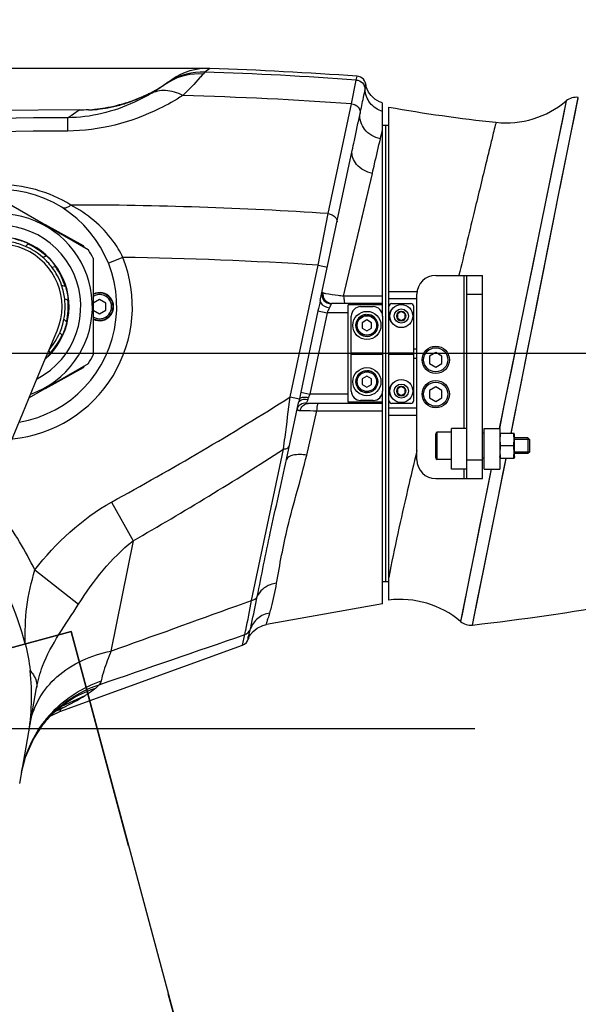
# Model space of a CAD drawing. Header units: millimetres. Extents: x 0 to 12486, y 0 to 8400.
# Tile 104 of 111: x 6685 to 6863, y 6340 to 6655. Entities that reach past the tile are written whole.
import ezdxf

# ---------------------------------------------------------------- set-up
doc = ezdxf.new("R2010")
doc.units = ezdxf.units.MM
doc.header["$LTSCALE"] = 653.4
doc.linetypes.add('CENTER', pattern=[0.6, 0.375, -0.075, 0.075, -0.075])
doc.layers.get('0').update_dxf_attribs({"linetype": 'CONTINUOUS'})
for name, color, linetype in [('03__ASM_ALL_CURVES', 7, 'CONTINUOUS'), ('1_DXF_AXIS', 7, 'CONTINUOUS'), ('304102000126DXF_CONTINUOUS_LINE', 7, 'CONTINUOUS'), ('304102000239DXF_CONTINUOUS_LINE', 7, 'CONTINUOUS'), ('304104000570DXF_CONTINUOUS_LINE', 7, 'CONTINUOUS'), ('304104000572DXF_CONTINUOUS_LINE', 7, 'CONTINUOUS'), ('304104000583DXF_CONTINUOUS_LINE', 7, 'CONTINUOUS'), ('304104000634DXF_CONTINUOUS_LINE', 7, 'CONTINUOUS'), ('304104000696DXF_CONTINUOUS_LINE', 7, 'CONTINUOUS'), ('304105000067DXF_CONTINUOUS_LINE', 7, 'CONTINUOUS'), ('304105000409DXF_CONTINUOUS_LINE', 7, 'CONTINUOUS'), ('304109000080DXF_CONTINUOUS_LINE', 7, 'CONTINUOUS'), ('304109000082DXF_CONTINUOUS_LINE', 7, 'CONTINUOUS'), ('304109000083DXF_CONTINUOUS_LINE', 7, 'CONTINUOUS'), ('501023000020DXF_CONTINUOUS_LINE', 7, 'CONTINUOUS'), ('501023000062DXF_CONTINUOUS_LINE', 7, 'CONTINUOUS'), ('501023000068DXF_CONTINUOUS_LINE', 7, 'CONTINUOUS'), ('501024000006DXF_CONTINUOUS_LINE', 7, 'CONTINUOUS'), ('503021000005DXF_CONTINUOUS_LINE', 7, 'CONTINUOUS'), ('504001000007DXF_CONTINUOUS_LINE', 7, 'CONTINUOUS'), ('604006000001DXF_CONTINUOUS_LINE', 7, 'CONTINUOUS'), ('604006000002DXF_CONTINUOUS_LINE', 7, 'CONTINUOUS'), ('DEFAULT_1', 7, 'CENTER'), ('DRW0004_DXF_DIMENSION', 7, 'CONTINUOUS'), ('R25-1800XIANDXF_CONTINUOUS_LINE', 7, 'CONTINUOUS')]:
    doc.layers.add(name, color=color, linetype=linetype)
doc.styles.get("Standard").update_dxf_attribs({"font": 'txt', "width": 0.7})
doc.dimstyles.new('DIMSTYLE_13', dxfattribs={"dimtxt": 100, "dimasz": 60, "dimexe": 1.5, "dimexo": 0, "dimgap": 1.25, "dimtad": 0, "dimtih": 1, "dimtoh": 1, "dimdsep": 46, "dimtxsty": 'Standard', "dimblk": '_FILLED', "dimblk1": '_FILLED', "dimblk2": '_FILLED', "dimcen": 0.09, "dimclrt": 5, "dimazin": 2, "dimtp": 2, "dimtm": 2, "dimtfac": 1, "dimtofl": 0, "dimtmove": 0, "dimatfit": 3, "dimldrblk": '_FILLED', "dimfxl": 0, "dimtolj": 1, "dimarcsym": 0})
doc.dimstyles.new('DIMSTYLE_2', dxfattribs={"dimtxt": 100, "dimasz": 60, "dimexe": 1.5, "dimexo": 0, "dimgap": 1.25, "dimtad": 1, "dimdsep": 46, "dimtxsty": 'Standard', "dimblk": '_FILLED', "dimblk1": '_FILLED', "dimblk2": '_FILLED', "dimcen": 0.09, "dimclrt": 5, "dimazin": 2, "dimtp": 0.5, "dimtm": 0.5, "dimtfac": 1, "dimtofl": 0, "dimtmove": 0, "dimatfit": 3, "dimldrblk": '_FILLED', "dimfxl": 0, "dimtolj": 1, "dimarcsym": 0})
doc.dimstyles.new('DIMSTYLE_6', dxfattribs={"dimtxt": 100, "dimasz": 60, "dimexe": 1.5, "dimexo": 0, "dimgap": 1.25, "dimtad": 1, "dimdsep": 46, "dimtxsty": 'Standard', "dimblk": '_FILLED', "dimblk1": '_FILLED', "dimblk2": '_FILLED', "dimcen": 0.09, "dimclrt": 5, "dimazin": 2, "dimtp": 0.3, "dimtm": 0.3, "dimtfac": 1, "dimtofl": 0, "dimtmove": 0, "dimatfit": 3, "dimldrblk": '_FILLED', "dimfxl": 0, "dimtolj": 1, "dimarcsym": 0})
doc.dimstyles.new('DIMSTYLE_8', dxfattribs={"dimtxt": 100, "dimasz": 60, "dimexe": 1.5, "dimexo": 0, "dimgap": 1.25, "dimtad": 1, "dimdec": 1, "dimdsep": 46, "dimtxsty": 'Standard', "dimblk": '_FILLED', "dimblk1": '_FILLED', "dimblk2": '_FILLED', "dimcen": 0.09, "dimclrt": 5, "dimazin": 2, "dimtp": 0.3, "dimtm": 0.3, "dimtfac": 1, "dimtdec": 1, "dimtofl": 0, "dimtmove": 0, "dimatfit": 3, "dimldrblk": '_FILLED', "dimfxl": 0, "dimtolj": 1, "dimarcsym": 0})
doc.dimstyles.new('DIMSTYLE_9', dxfattribs={"dimtxt": 100, "dimasz": 60, "dimexe": 1.5, "dimexo": 0, "dimgap": 1.25, "dimtad": 0, "dimtih": 1, "dimtoh": 1, "dimdsep": 46, "dimtxsty": 'Standard', "dimblk": '_FILLED', "dimblk1": '_FILLED', "dimblk2": '_FILLED', "dimcen": 0.09, "dimclrt": 5, "dimazin": 2, "dimtp": 1.2, "dimtm": 1.2, "dimtfac": 1, "dimtofl": 0, "dimtmove": 0, "dimatfit": 3, "dimldrblk": '_FILLED', "dimfxl": 0, "dimtolj": 1, "dimarcsym": 0})

# ---------------------------------------------------------------- blocks, each defined once
blk = doc.blocks.new('_FILLED')
at = {"color": 0, "linetype": 'ByBlock'}
blk.add_solid([(0, 0), (-1, 0.1167), (-1, -0.1167)], dxfattribs=at)
blk = doc.blocks.new('*D12')
at = {"layer": 'DRW0004_DXF_DIMENSION', "color": 2, "linetype": 'Continuous'}
for p, q in [((6436.31, 5944.41), (6436.31, 6725.31)), ((6585.31, 6675.96), (6585.31, 6725.31)), ((6436.31, 6695.31), (6131.27, 6695.31)), ((6131.27, 6695.31), (6510.81, 6695.31)), ((6685.31, 6695.31), (6510.81, 6695.31)), ((6585.31, 6695.31), (6685.31, 6695.31))]:
    blk.add_line(p, q, dxfattribs=at)
at = {"layer": 'DRW0004_DXF_DIMENSION', "color": 2, "linetype": 'Continuous', "xscale": 60, "yscale": 60, "zscale": 60}
blk.add_blockref('_FILLED', (6436.31, 6695.31), dxfattribs=at)
at = {"layer": 'DRW0004_DXF_DIMENSION', "color": 2, "linetype": 'Continuous', "xscale": 60, "yscale": 60, "zscale": 60, "rotation": 180}
blk.add_blockref('_FILLED', (6585.31, 6695.31), dxfattribs=at)
at = {"layer": 'DRW0004_DXF_DIMENSION', "color": 5, "linetype": 'Continuous', "insert": (6341.27, 6820.31), "char_height": 100, "width": 210, "attachment_point": 3, "line_spacing_factor": 0.9}
blk.add_mtext('149', dxfattribs=at)
blk = doc.blocks.new('*D13')
at = {"layer": 'DRW0004_DXF_DIMENSION', "color": 2, "linetype": 'Continuous'}
for p, q in [((6010.02, 6639.77), (6010.02, 6978.86)), ((6010.02, 6978.86), (6010.02, 6594.16)), ((6744.91, 6639.77), (5980.02, 6639.77)), ((6010.02, 6448.55), (6010.02, 6594.16)), ((7316.7, 6548.55), (5980.02, 6548.55)), ((6010.02, 6548.55), (6010.02, 6448.55))]:
    blk.add_line(p, q, dxfattribs=at)
at = {"layer": 'DRW0004_DXF_DIMENSION', "color": 2, "linetype": 'Continuous', "xscale": 60, "yscale": 60, "zscale": 60}
for p, rotation in [((6010.02, 6639.77), 270), ((6010.02, 6548.55), 90)]:
    blk.add_blockref('_FILLED', p, dxfattribs=dict(at, rotation=rotation))
at = {"layer": 'DRW0004_DXF_DIMENSION', "color": 5, "linetype": 'Continuous', "insert": (5885.02, 6698.86), "char_height": 100, "width": 280, "attachment_point": 1, "rotation": 90, "line_spacing_factor": 0.9}
blk.add_mtext('91.2', dxfattribs=at)
blk = doc.blocks.new('*D14')
at = {"layer": 'DRW0004_DXF_DIMENSION', "color": 2, "linetype": 'Continuous'}
for p, q in [((5755.84, 6548.55), (5755.84, 6648.55)), ((5755.84, 6648.55), (5755.84, 6488.55)), ((7316.7, 6548.55), (5725.84, 6548.55)), ((5755.84, 6118.27), (5755.84, 6488.55)), ((6162.72, 6428.55), (5725.84, 6428.55)), ((5755.84, 6428.55), (5755.84, 6118.27))]:
    blk.add_line(p, q, dxfattribs=at)
at = {"layer": 'DRW0004_DXF_DIMENSION', "color": 2, "linetype": 'Continuous', "xscale": 60, "yscale": 60, "zscale": 60}
for p, rotation in [((5755.84, 6548.55), 270), ((5755.84, 6428.55), 90)]:
    blk.add_blockref('_FILLED', p, dxfattribs=dict(at, rotation=rotation))
at = {"layer": 'DRW0004_DXF_DIMENSION', "color": 5, "linetype": 'Continuous', "insert": (5630.84, 6328.27), "char_height": 100, "width": 210, "attachment_point": 3, "rotation": 90, "line_spacing_factor": 0.9}
blk.add_mtext('120', dxfattribs=at)
blk = doc.blocks.new('*D27')
at = {"layer": 'DRW0004_DXF_DIMENSION', "color": 2, "linetype": 'Continuous'}
blk.add_line((6585.31, 7291.93), (8725.51, 7291.93), dxfattribs=at)
at = {"layer": 'DRW0004_DXF_DIMENSION', "color": 5, "linetype": 'Continuous', "insert": (8775.51, 7416.93), "char_height": 100, "width": 490, "attachment_point": 1, "line_spacing_factor": 0.9}
blk.add_mtext('2240.38', dxfattribs=at)
blk = doc.blocks.new('*D30')
at = {"layer": 'DRW0004_DXF_DIMENSION', "color": 2, "linetype": 'Continuous'}
blk.add_line((8288.69, 5588.55), (8288.69, 7558.67), dxfattribs=at)
at = {"layer": 'DRW0004_DXF_DIMENSION', "color": 5, "linetype": 'Continuous', "insert": (8163.69, 7608.67), "char_height": 100, "width": 490, "attachment_point": 1, "rotation": 90, "line_spacing_factor": 0.9}
blk.add_mtext('1852.38', dxfattribs=at)

msp = doc.modelspace()

# ---------------------------------------------------------------- linework, layer by layer
at = {"color": 7, "linetype": 'Continuous'}
msp.add_line((6701.221, 6459.607), (6585.31, 6428.549), dxfattribs=at)
at = {"color": 2, "linetype": 'Continuous'}
msp.add_arc((6585.31, 5588.549), 1703.38, 290, 180, dxfattribs=at)
at = {"layer": '03__ASM_ALL_CURVES', "color": 4, "linetype": 'Continuous'}
for p, q in [((7440.31, 6548.549), (6585.31, 6548.549)), ((6585.31, 6428.549), (6701.221, 6459.607)), ((6701.221, 6459.607), (6922.512, 5633.741))]:
    msp.add_line(p, q, dxfattribs=at)
msp.add_arc((6585.31, 5588.549), 1703.38, 290, 180, dxfattribs=at)
at = {"layer": '1_DXF_AXIS', "color": 7, "linetype": 'CENTER'}
msp.add_line((6585.31, 6428.549), (7048.818, 6428.549), dxfattribs=at)
at = {"layer": '304102000126DXF_CONTINUOUS_LINE', "color": 9, "linetype": 'Continuous'}
for p, q in [((6745.608, 6639.761), (6743.98, 6638.608)), ((6743.98, 6638.608), (6743.402, 6637.943)), ((6792.422, 6636.052), (6792.676, 6637.246)), ((6790.863, 6628.419), (6792.422, 6636.052)), ((6783.464, 6593.296), (6790.863, 6628.419)), ((6700.141, 6623.99), (6703.823, 6626.543)), ((6700.145, 6619.729), (6700.143, 6623.99)), ((6788.372, 6566.89), (6797.55, 6606.196)), ((6780.252, 6576.816), (6783.464, 6593.296)), ((6788.372, 6566.89), (6792.81, 6585.915)), ((6717.788, 6579.29), (6713.143, 6577.438)), ((6771.297, 6534.689), (6780.252, 6576.816)), ((6780.252, 6576.816), (6783.186, 6576.193)), ((6784.377, 6564.456), (6784.159, 6563.945)), ((6780.161, 6562.164), (6774.635, 6536.164)), ((6783.055, 6561.549), (6777.528, 6535.549)), ((6780.161, 6562.164), (6783.055, 6561.549)), ((6789.81, 6561.549), (6783.055, 6561.549)), ((6774.635, 6536.164), (6777.528, 6535.549)), ((6771.297, 6534.689), (6774.216, 6534.068)), ((6789.81, 6535.549), (6777.528, 6535.549)), ((6776.548, 6516.056), (6779.832, 6530.196)), ((6758.946, 6469.572), (6769.124, 6517.982)), ((6714.177, 6501.03), (6721.017, 6488.614)), ((6721.014, 6488.612), (6713.956, 6453.353)), ((6689.597, 6479.345), (6703.609, 6468.361)), ((6754.218, 6467.859), (6758.946, 6469.572)), ((6754.218, 6467.861), (6758.946, 6469.572)), ((6758.053, 6458.389), (6758.57, 6460.479)), ((6756.042, 6455.271), (6756.752, 6458.636)), ((6698.213, 6435.726), (6705.707, 6439.152)), ((6698.451, 6435.161), (6698.543, 6435.192)), ((6698.454, 6435.154), (6698.543, 6435.192)), ((6697.793, 6434.719), (6697.594, 6433.998))]:
    msp.add_line(p, q, dxfattribs=at)
at = {"layer": '304102000126DXF_CONTINUOUS_LINE', "color": 7, "linetype": 'Continuous'}
for p, q in [((6733.436, 6636.157), (6730.897, 6634.38)), ((6795.461, 6634.334), (6795.457, 6634.36)), ((6800.81, 6560.549), (6800.81, 6628.695)), ((6703.823, 6626.543), (6677.284, 6626.326)), ((6780.911, 6565.489), (6791.114, 6613.489)), ((6800.81, 6564.549), (6784.616, 6564.549)), ((6789.81, 6532.951), (6789.81, 6564.147)), ((6800.81, 6564.147), (6789.81, 6564.147)), ((6800.81, 6468.462), (6800.81, 6536.549)), ((6770.112, 6514.685), (6773.967, 6532.82)), ((6800.81, 6532.951), (6789.81, 6532.951)), ((6800.81, 6532.549), (6776.984, 6532.549)), ((6800.81, 6468.461), (6763.718, 6461.92)), ((6758.632, 6458.703), (6759.382, 6459.615)), ((6697.594, 6433.998), (6756.042, 6455.271)), ((6684.776, 6411.01), (6690.176, 6441.636)), ((6694.545, 6432.572), (6697.594, 6433.998)), ((6695.651, 6433.677), (6695.658, 6433.684)), ((6692.343, 6430.064), (6692.35, 6430.073))]:
    msp.add_line(p, q, dxfattribs=at)
for points in [[(6795.847, 6633.121), (6795.627, 6633.702), (6795.527, 6634.04), (6795.482, 6634.23), (6795.461, 6634.334)], [(6800.81, 6628.698), (6799.849, 6629.061), (6798.324, 6629.97), (6797.153, 6631.059), (6796.325, 6632.192), (6795.847, 6633.121)], [(6759.382, 6459.615), (6760.688, 6460.706), (6762.492, 6461.602), (6763.718, 6461.92)], [(6757.932, 6457.393), (6757.933, 6457.394), (6757.946, 6457.436), (6757.991, 6457.553), (6758.083, 6457.763), (6758.263, 6458.114), (6758.632, 6458.703)], [(6695.651, 6433.677), (6696.343, 6434.295), (6697.428, 6435.172), (6698.066, 6435.629), (6698.212, 6435.725)], [(6692.35, 6430.073), (6693.111, 6431.009), (6694.861, 6432.917), (6695.658, 6433.684)], [(6685.393, 6414.508), (6686.655, 6419.48), (6689.151, 6425.207), (6692.343, 6430.064)]]:
    msp.add_lwpolyline(points, dxfattribs=at)
at = {"layer": '304102000126DXF_CONTINUOUS_LINE', "color": 9, "linetype": 'Continuous'}
msp.add_lwpolyline([(6792.81, 6585.915), (6796.483, 6601.635), (6797.55, 6606.196)], dxfattribs=at)
at = {"layer": '304102000126DXF_CONTINUOUS_LINE', "color": 7, "linetype": 'Continuous'}
for centre, radius, start, end in [((6744.908, 6619.774), 20, 87.99382, 125), ((6700.718, 5358.246), 1282.301, 85.887614, 87.993808), ((6792.46, 6634.253), 3, 358.59623, 85.88761), ((6703.941, 6676.543), 50, 296.75226, 305), ((6703.941, 6676.543), 50, 269.86402, 273.26513), ((6584.74, 6428.297), 105.435, 15.02887, 32.51494), ((6755.016, 6458.09), 3, 290.00001, 346.57739), ((6615.289, 6438.903), 73.275, 350.03138, 6.43308)]:
    msp.add_arc(centre, radius, start, end, dxfattribs=at)
at = {"layer": '304102000126DXF_CONTINUOUS_LINE', "color": 9, "linetype": 'Continuous'}
for centre, radius, start, end in [((6700.718, 5358.246), 1281.093, 85.895088, 88.064787), ((6741.818, 6619.579), 18.387, 119.90201, 124.99311), ((6743.16, 6618.858), 19.748, 122.23187, 124.99779), ((6700.718, 5358.246), 1273.369, 85.94049, 88.370263), ((6700.908, 5356.195), 1267.796, 90.034658, 97.964948), ((6700.718, 5358.246), 1261.477, 90.025993, 98.085538), ((6375.367, 6718.42), 436.641, 346.60476, 346.99609), ((6700.718, 5358.246), 1237.819, 86.166992, 89.980509), ((6678.31, 6563.549), 42.5, 275.62652, 21.73669), ((6700.718, 5358.246), 1221.163, 86.2657, 89.199044), ((6585.114, 6428.416), 116.237, 25.98676, 36.10774), ((1835.293, 20056.807), 14451.828, 289.7295658, 289.899236), ((6646.071, 6538.567), 115.931, 296.91192, 300.95821), ((6721.863, 6406.964), 37.485, 129.46498, 134.45874), ((6720.104, 6407.225), 36.023, 127.53259, 132.73507), ((6708.713, 6404.415), 32.414, 108.45661, 112.64846), ((6705.223, 6422.023), 14.766, 116.89749, 117.07746), ((6722.857, 6407.474), 38.202, 136.09062, 143.47674), ((6721.792, 6407.037), 37.383, 134.45993, 141.9597), ((6711.393, 6397.18), 39.927, 109.91513, 113.3192)]:
    msp.add_arc(centre, radius, start, end, dxfattribs=at)
for points in [[(6743.98, 6638.608), (6740.065, 6638.757), (6735.942, 6637.652), (6732.628, 6635.562)], [(6743.402, 6637.943), (6739.738, 6638.213), (6735.836, 6637.35), (6732.652, 6635.519)], [(6781.442, 6567.987), (6781.353, 6567.57), (6781.363, 6567.122), (6781.467, 6566.709)], [(6781.756, 6567.958), (6781.701, 6567.538), (6781.733, 6567.098), (6781.85, 6566.691)], [(6782.683, 6567.695), (6782.369, 6567.765), (6782.054, 6567.838), (6781.756, 6567.958)], [(6780.911, 6565.489), (6780.675, 6564.378), (6780.398, 6563.275), (6780.161, 6562.164)], [(6781.467, 6566.709), (6781.572, 6566.29), (6781.779, 6565.888), (6782.055, 6565.557)], [(6781.85, 6566.691), (6782.171, 6565.57), (6783.45, 6564.549), (6784.616, 6564.549)], [(6782.055, 6565.557), (6782.602, 6564.898), (6783.52, 6564.467), (6784.377, 6564.456)], [(6800.81, 6566.873), (6796.664, 6566.879), (6792.518, 6566.885), (6788.372, 6566.89)], [(6783.846, 6563.207), (6783.606, 6562.644), (6783.294, 6562.112), (6783.055, 6561.549)], [(6784.159, 6563.944), (6784.054, 6563.699), (6783.95, 6563.453), (6783.846, 6563.207)], [(6774.635, 6536.164), (6774.49, 6535.48), (6774.352, 6534.795), (6774.228, 6534.108)], [(6714.177, 6501.03), (6733.533, 6511.694), (6752.664, 6522.805), (6771.297, 6534.689)], [(6774.216, 6534.068), (6774.137, 6533.66), (6774.066, 6533.249), (6773.963, 6532.845)], [(6774.556, 6532.284), (6775.094, 6532.667), (6775.8, 6532.859), (6776.46, 6532.833)], [(6777.528, 6535.549), (6777.39, 6535.224), (6777.261, 6534.894), (6777.163, 6534.556)], [(6773.525, 6530.742), (6773.59, 6531.046), (6773.716, 6531.342), (6773.889, 6531.6)], [(6773.889, 6531.6), (6774.066, 6531.865), (6774.297, 6532.099), (6774.556, 6532.284)], [(6774.474, 6530.353), (6774.573, 6530.76), (6774.751, 6531.156), (6774.999, 6531.492)], [(6774.999, 6531.492), (6775.444, 6532.096), (6776.234, 6532.549), (6776.984, 6532.549)], [(6779.832, 6530.196), (6786.825, 6530.205), (6793.818, 6530.215), (6800.81, 6530.225)], [(6721.014, 6488.612), (6737.302, 6497.978), (6753.395, 6507.705), (6769.124, 6517.982)], [(6689.599, 6479.346), (6696.338, 6487.946), (6704.605, 6495.762), (6714.177, 6501.03)], [(6703.609, 6468.361), (6708.346, 6475.896), (6714.003, 6483.128), (6721.014, 6488.611)], [(6758.946, 6469.57), (6759.666, 6469.7), (6760.459, 6470.145), (6760.753, 6470.815)], [(6756.752, 6458.636), (6757.565, 6458.926), (6758.294, 6459.661), (6758.57, 6460.479)], [(6710.174, 6442.6), (6725.703, 6447.938), (6741.229, 6453.282), (6756.752, 6458.636)], [(6695.334, 6433.968), (6699.582, 6438.382), (6705.048, 6441.831), (6710.836, 6443.835)], [(6698.037, 6435.903), (6701.605, 6438.84), (6705.79, 6441.141), (6710.174, 6442.6)], [(6698.158, 6435.791), (6701.432, 6438.306), (6705.196, 6440.276), (6709.123, 6441.548)], [(6710.174, 6442.6), (6709.856, 6442.22), (6709.497, 6441.873), (6709.123, 6441.548)], [(6710.836, 6443.835), (6710.757, 6443.375), (6710.501, 6442.934), (6710.174, 6442.6)], [(6685.392, 6414.506), (6686.382, 6420.119), (6688.765, 6425.629), (6692.157, 6430.21)]]:
    msp.add_open_spline(points, degree=3, dxfattribs=at)
for points, knots in [([(6743.402, 6637.943), (6743.081, 6637.573), (6741.011, 6635.213), (6738.845, 6632.935), (6736.933, 6631.1)], [0, 0, 0, 0, 0.1559212, 1, 1, 1, 1]), ([(6730.896, 6634.379), (6730.646, 6634.206), (6729.23, 6633.236), (6727.778, 6632.319), (6726.559, 6631.609)], [0, 0, 0, 0, 0.1775809, 1, 1, 1, 1]), ([(6792.422, 6636.052), (6793.141, 6636), (6794.589, 6635.336), (6795.188, 6633.859), (6795.207, 6633.139)], [0, 0, 0, 0, 0.5002544, 1, 1, 1, 1]), ([(6795.207, 6633.139), (6795.236, 6633.455), (6795.357, 6633.904), (6795.177, 6634.502), (6795.515, 6634.729), (6795.46, 6634.38), (6795.46, 6634.246)], [0, 0, 0, 0, 0.4872158, 0.7457285, 0.7949771, 1, 1, 1, 1]), ([(6726.559, 6631.609), (6724.895, 6630.64), (6716.74, 6626.374), (6707.429, 6624.016), (6700.141, 6623.99)], [0, 0, 0, 0, 0.2089877, 1, 1, 1, 1]), ([(6736.933, 6631.1), (6734.521, 6629.566), (6723.295, 6623.202), (6710.205, 6619.735), (6700.145, 6619.729)], [0, 0, 0, 0, 0.2212536, 1, 1, 1, 1]), ([(6736.933, 6631.1), (6735.215, 6631.961), (6731.72, 6633.116), (6727.998, 6632.409), (6726.559, 6631.609)], [0, 0, 0, 0, 0.5384227, 1, 1, 1, 1]), ([(6793.639, 6625.382), (6794.002, 6627.085), (6794.512, 6629.668), (6795.126, 6632.246), (6795.207, 6633.139)], [0, 0, 0, 0, 0.6599354, 1, 1, 1, 1]), ([(6800.81, 6625.967), (6799.271, 6626.436), (6796.421, 6628.328), (6795.251, 6631.562), (6795.207, 6633.139)], [0, 0, 0, 0, 0.5049082, 1, 1, 1, 1]), ([(6790.863, 6628.421), (6791.647, 6628.333), (6793.146, 6627.682), (6793.748, 6626.072), (6793.639, 6625.382)], [0, 0, 0, 0, 0.5303989, 1, 1, 1, 1]), ([(6791.114, 6613.489), (6791.339, 6614.551), (6792.179, 6618.515), (6793.019, 6622.48), (6793.639, 6625.382)], [0, 0, 0, 0, 0.2676606, 1, 1, 1, 1]), ([(6800.129, 6617.265), (6798.212, 6617.664), (6794.636, 6619.604), (6793.361, 6623.636), (6793.639, 6625.382)], [0, 0, 0, 0, 0.5255414, 1, 1, 1, 1]), ([(6797.55, 6606.196), (6797.79, 6607.22), (6798.642, 6610.912), (6799.496, 6614.603), (6800.129, 6617.265)], [0, 0, 0, 0, 0.2777555, 1, 1, 1, 1]), ([(6797.55, 6606.196), (6795.665, 6606.63), (6792.298, 6608.2), (6790.792, 6611.974), (6791.114, 6613.489)], [0, 0, 0, 0, 0.5553088, 1, 1, 1, 1]), ([(6701.139, 6596.065), (6694.227, 6600.371), (6677.539, 6605.025), (6661.035, 6599.754), (6654.289, 6595.194)], [0, 0, 0, 0, 0.5000033, 1, 1, 1, 1]), ([(6701.14, 6596.065), (6700.894, 6595.851), (6700.173, 6595.278), (6698.996, 6594.834), (6698.455, 6595.179)], [0, 0, 0, 0, 0.3364709, 1, 1, 1, 1]), ([(6717.789, 6579.288), (6716.891, 6581.156), (6712.764, 6588.003), (6706.336, 6593.3), (6701.139, 6596.065)], [0, 0, 0, 0, 0.2603421, 1, 1, 1, 1]), ([(6783.464, 6593.296), (6783.872, 6593.236), (6785.127, 6592.927), (6786.458, 6591.587), (6786.265, 6590.678)], [0, 0, 0, 0, 0.3072242, 1, 1, 1, 1]), ([(6781.756, 6567.958), (6781.683, 6567.988), (6781.598, 6568.047), (6781.449, 6568.019), (6781.442, 6567.987)], [0, 0, 0, 0, 0.7104639, 1, 1, 1, 1]), ([(6788.372, 6566.89), (6787.803, 6566.944), (6785.899, 6567.148), (6783.995, 6567.399), (6782.683, 6567.695)], [0, 0, 0, 0, 0.2979781, 1, 1, 1, 1]), ([(6780.911, 6565.489), (6780.861, 6565.255), (6781.211, 6563.873), (6782.782, 6563.364), (6783.846, 6563.207)], [0, 0, 0, 0, 0.1819831, 1, 1, 1, 1]), ([(6784.616, 6564.549), (6784.563, 6564.549), (6784.473, 6564.546), (6784.391, 6564.489), (6784.377, 6564.456)], [0, 0, 0, 0, 0.5961856, 1, 1, 1, 1]), ([(6788.372, 6566.89), (6788.394, 6566.326), (6788.494, 6565.718), (6788.647, 6564.549), (6788.893, 6564.549)], [0, 0, 0, 0, 0.6969085, 1, 1, 1, 1]), ([(6769.124, 6517.982), (6769.292, 6519.269), (6770.02, 6524.837), (6770.743, 6530.406), (6771.297, 6534.689)], [0, 0, 0, 0, 0.2310862, 1, 1, 1, 1]), ([(6773.967, 6532.82), (6774.01, 6533.021), (6774.664, 6533.994), (6776.02, 6534.001), (6776.901, 6533.872)], [0, 0, 0, 0, 0.1881274, 1, 1, 1, 1]), ([(6774.216, 6534.068), (6774.388, 6534.398), (6775.57, 6534.647), (6776.505, 6534.594), (6777.135, 6534.498)], [0, 0, 0, 0, 0.3687063, 1, 1, 1, 1]), ([(6776.46, 6532.833), (6776.431, 6532.766), (6776.436, 6532.443), (6776.81, 6532.596), (6776.973, 6532.639)], [0, 0, 0, 0, 0.3027825, 1, 1, 1, 1]), ([(6776.901, 6533.872), (6776.792, 6533.616), (6776.784, 6533.597), (6776.542, 6533.027), (6776.551, 6533.046)], [0, 0, 0, 0, 0.9318701, 1, 1, 1, 1]), ([(6777.135, 6534.498), (6777.097, 6534.39), (6777.024, 6534.18), (6776.944, 6533.972), (6776.901, 6533.872)], [0, 0, 0, 0, 0.5129917, 1, 1, 1, 1]), ([(6773.525, 6530.742), (6773.482, 6530.537), (6774.004, 6530.292), (6774.323, 6530.347), (6774.474, 6530.353)], [0, 0, 0, 0, 0.5790605, 1, 1, 1, 1]), ([(6774.474, 6530.353), (6774.808, 6530.367), (6776.595, 6530.386), (6778.382, 6530.293), (6779.832, 6530.196)], [0, 0, 0, 0, 0.1865802, 1, 1, 1, 1]), ([(6779.832, 6530.196), (6779.854, 6530.763), (6779.954, 6531.373), (6780.106, 6532.549), (6780.353, 6532.549)], [0, 0, 0, 0, 0.6968575, 1, 1, 1, 1]), ([(6769.124, 6517.982), (6769.365, 6517.994), (6770.078, 6518.069), (6770.928, 6518.521), (6771.033, 6519.015)], [0, 0, 0, 0, 0.3230027, 1, 1, 1, 1]), ([(6760.753, 6470.815), (6762.11, 6477.592), (6765.007, 6492.263), (6768.44, 6506.819), (6770.112, 6514.685)], [0, 0, 0, 0, 0.4622262, 1, 1, 1, 1]), ([(6766.918, 6475.041), (6767.964, 6481.035), (6770.436, 6494.888), (6774.747, 6508.297), (6776.548, 6516.056)], [0, 0, 0, 0, 0.4330942, 1, 1, 1, 1]), ([(6776.548, 6516.056), (6775.078, 6516.234), (6773.011, 6516.424), (6770.278, 6515.463), (6770.112, 6514.685)], [0, 0, 0, 0, 0.6505687, 1, 1, 1, 1]), ([(6686.569, 6455.638), (6686.479, 6459.59), (6686.627, 6467.634), (6688.526, 6475.449), (6689.598, 6479.348)], [0, 0, 0, 0, 0.4942863, 1, 1, 1, 1]), ([(6766.918, 6475.041), (6766.23, 6474.968), (6763.729, 6474.442), (6761.451, 6472.545), (6760.753, 6470.815)], [0, 0, 0, 0, 0.2705941, 1, 1, 1, 1]), ([(6764.767, 6465.509), (6764.95, 6466.122), (6765.731, 6469.286), (6766.468, 6472.461), (6766.918, 6475.041)], [0, 0, 0, 0, 0.1962446, 1, 1, 1, 1]), ([(6756.751, 6458.636), (6756.863, 6459.108), (6757.629, 6462.747), (6758.333, 6466.398), (6758.946, 6469.572)], [0, 0, 0, 0, 0.1304261, 1, 1, 1, 1]), ([(6758.57, 6460.479), (6758.692, 6460.984), (6759.432, 6464.427), (6760.164, 6467.872), (6760.753, 6470.815)], [0, 0, 0, 0, 0.1476264, 1, 1, 1, 1]), ([(6690.176, 6441.636), (6690.591, 6443.985), (6693.335, 6453.729), (6699.538, 6461.891), (6703.609, 6468.361)], [0, 0, 0, 0, 0.2377884, 1, 1, 1, 1]), ([(6764.767, 6465.509), (6763.383, 6465.307), (6760.695, 6464.174), (6759.011, 6461.772), (6758.57, 6460.479)], [0, 0, 0, 0, 0.5057856, 1, 1, 1, 1]), ([(6763.718, 6461.92), (6763.648, 6461.908), (6763.762, 6462.427), (6763.908, 6462.877), (6764.329, 6464.126), (6764.609, 6464.983), (6764.767, 6465.509)], [0, 0, 0, 0, 0.056662, 0.2436435, 0.5614705, 1, 1, 1, 1]), ([(6757.951, 6457.471), (6757.936, 6457.399), (6757.897, 6457.174), (6757.746, 6457.762), (6757.971, 6458.043), (6758.053, 6458.389)], [0, 0, 0, 0, 0.1614549, 0.2228942, 1, 1, 1, 1]), ([(6688.244, 6430.679), (6689.21, 6436.154), (6696.103, 6447.208), (6707.692, 6452.055), (6713.956, 6453.352)], [0, 0, 0, 0, 0.4649754, 1, 1, 1, 1]), ([(6713.956, 6453.353), (6713.56, 6452.33), (6712.406, 6449.202), (6711.214, 6446.047), (6710.836, 6443.835)], [0, 0, 0, 0, 0.3283228, 1, 1, 1, 1]), ([(6688.102, 6447.113), (6688.493, 6446.683), (6689.731, 6445.148), (6690.421, 6443.022), (6690.176, 6441.636)], [0, 0, 0, 0, 0.2922145, 1, 1, 1, 1]), ([(6709.123, 6441.548), (6708.896, 6441.349), (6707.815, 6440.471), (6706.642, 6439.713), (6705.707, 6439.152)], [0, 0, 0, 0, 0.2169266, 1, 1, 1, 1]), ([(6698.502, 6435.171), (6698.377, 6435.107), (6698.169, 6434.996), (6697.966, 6434.876), (6697.89, 6434.819)], [0, 0, 0, 0, 0.5968027, 1, 1, 1, 1]), ([(6697.89, 6434.819), (6697.866, 6434.802), (6697.83, 6434.773), (6697.797, 6434.736), (6697.793, 6434.719)], [0, 0, 0, 0, 0.6318635, 1, 1, 1, 1])]:
    msp.add_open_spline(points, degree=3, knots=knots, dxfattribs=at)
at = {"layer": '304102000126DXF_CONTINUOUS_LINE', "color": 7, "linetype": 'Continuous'}
for points, knots in [([(6716.706, 6628.17), (6717.966, 6628.505), (6720.279, 6629.204), (6722.982, 6630.282), (6724.68, 6630.984), (6725.649, 6631.522), (6726.066, 6631.567), (6726.467, 6631.927), (6726.472, 6631.856)], [0, 0, 0, 0, 0.3741107, 0.6960986, 0.8228739, 0.9191498, 0.9795559, 1, 1, 1, 1]), ([(6726.472, 6631.856), (6726.477, 6631.782), (6726.061, 6631.727), (6725.655, 6631.361), (6724.68, 6630.958), (6722.989, 6630.128), (6720.292, 6629.05), (6717.981, 6628.293), (6716.721, 6627.942)], [0, 0, 0, 0, 0.021149, 0.0821761, 0.1789017, 0.3058622, 0.6272813, 1, 1, 1, 1]), ([(6706.801, 6626.449), (6706.797, 6626.514), (6707.209, 6626.458), (6707.624, 6626.609), (6708.619, 6626.658), (6710.377, 6626.9), (6713.163, 6627.313), (6715.467, 6627.841), (6716.706, 6628.17)], [0, 0, 0, 0, 0.0194914, 0.0765154, 0.1690296, 0.2935086, 0.6180062, 1, 1, 1, 1]), ([(6716.721, 6627.942), (6715.487, 6627.598), (6713.185, 6627.064), (6710.398, 6626.629), (6708.63, 6626.499), (6707.639, 6626.391), (6707.206, 6626.484), (6706.806, 6626.383), (6706.801, 6626.449)], [0, 0, 0, 0, 0.3820212, 0.7064826, 0.8309017, 0.9233735, 0.9804215, 1, 1, 1, 1])]:
    msp.add_open_spline(points, degree=3, knots=knots, dxfattribs=at)
msp.add_open_spline([(6686.569, 6455.637), (6687.316, 6452.848), (6687.776, 6449.982), (6688.102, 6447.113)], degree=3, dxfattribs=at)
at = {"layer": '304102000239DXF_CONTINUOUS_LINE', "color": 9, "linetype": 'Continuous'}
for p, q in [((6857.513, 6601.18), (6863.408, 6630.472)), ((6859.529, 6629.349), (6838.151, 6524.542)), ((6859.529, 6629.349), (6858.207, 6622.91)), ((6861.143, 6619.264), (6862.163, 6624.322)), ((6858.207, 6622.91), (6855.935, 6611.818)), ((6859.844, 6612.81), (6861.143, 6619.264)), ((6858.079, 6604.009), (6859.844, 6612.81)), ((6841.892, 6523.007), (6858.079, 6604.009)), ((6829.544, 6461.697), (6840.288, 6515.007)), ((6835.525, 6511.549), (6825.752, 6462.841)), ((6835.526, 6491.321), (6837.731, 6502.274)), ((6833.062, 6479.101), (6835.526, 6491.321)), ((6831.189, 6469.826), (6833.062, 6479.101)), ((6828.852, 6478.323), (6826.23, 6465.223)), ((6826.23, 6465.223), (6825.752, 6462.841))]:
    msp.add_line(p, q, dxfattribs=at)
at = {"layer": '304102000239DXF_CONTINUOUS_LINE', "color": 7, "linetype": 'Continuous'}
for p, q in [((6802.81, 6563.549), (6802.81, 6627.371)), ((6801.81, 6475.549), (6801.81, 6621.549)), ((6802.81, 6621.549), (6801.81, 6621.549)), ((6811.81, 6566.049), (6802.81, 6566.049)), ((6810.81, 6550.049), (6811.81, 6550.049)), ((6810.81, 6547.049), (6811.81, 6547.049)), ((6802.81, 6469.686), (6802.81, 6533.549)), ((6811.81, 6531.049), (6802.81, 6531.049)), ((6802.81, 6475.549), (6801.81, 6475.549))]:
    msp.add_line(p, q, dxfattribs=at)
at = {"layer": '304102000239DXF_CONTINUOUS_LINE', "color": 9, "linetype": 'Continuous'}
for points in [[(6862.163, 6624.322), (6863.154, 6629.221), (6863.336, 6630.118)], [(6855.935, 6611.818), (6854.426, 6604.446), (6852.7, 6596.004), (6850.786, 6586.639), (6848.721, 6576.521), (6846.542, 6565.838), (6844.292, 6554.788), (6842.012, 6543.58), (6839.749, 6532.428), (6838.159, 6524.579)], [(6849.677, 6561.941), (6855.48, 6591.015), (6856.904, 6598.138)], [(6841.9, 6523.049), (6842.897, 6528.023), (6845.096, 6539.008), (6847.394, 6550.506), (6849.677, 6561.941)], [(6837.731, 6502.274), (6839.179, 6509.48), (6840.296, 6515.049)], [(6835.45, 6511.178), (6833.507, 6501.533), (6831.749, 6492.782), (6830.194, 6485.024), (6828.852, 6478.323)], [(6829.756, 6462.742), (6829.995, 6463.927), (6830.314, 6465.504), (6831.189, 6469.826)]]:
    msp.add_lwpolyline(points, dxfattribs=at)
at = {"layer": '304102000239DXF_CONTINUOUS_LINE', "color": 7, "linetype": 'Continuous'}
for centre, radius, start, end in [((6862.74, 6625.517), 5, 82.31878, 129.95854), ((6890.083, 7119.847), 500.15, 259.95089, 263.9171), ((6840.262, 6652.345), 30, 263.91769, 309.95854), ((6806.416, 6439.904), 30, 49.87029, 96.90345), ((6738.429, 7256.67), 800.178, 276.538364, 279.958697), ((6828.975, 6466.664), 5, 229.86986, 276.53798)]:
    msp.add_arc(centre, radius, start, end, dxfattribs=at)
at = {"layer": '304102000239DXF_CONTINUOUS_LINE', "color": 9, "linetype": 'Continuous'}
for points, knots in [([(6837.083, 6622.514), (6837.033, 6622.216), (6836.69, 6621.065), (6836.105, 6618.469), (6835.039, 6614.244), (6832.967, 6605.666), (6829.647, 6591.95), (6826.83, 6580.165), (6825.257, 6573.599)], [0, 0, 0, 0, 0.0179802, 0.0713878, 0.1587289, 0.2776655, 0.5974862, 1, 1, 1, 1]), ([(6811.799, 6517.528), (6810.801, 6513.34), (6807.612, 6499.83), (6804.543, 6486.284), (6802.81, 6476.864)], [0, 0, 0, 0, 0.3100617, 1, 1, 1, 1])]:
    msp.add_open_spline(points, degree=3, knots=knots, dxfattribs=at)
for points in [[(6811.884, 6568.296), (6808.859, 6568.301), (6805.835, 6568.305), (6802.81, 6568.309)], [(6802.81, 6528.789), (6805.81, 6528.797), (6808.809, 6528.804), (6811.809, 6528.809)]]:
    msp.add_open_spline(points, degree=3, dxfattribs=at)
at = {"layer": '304104000570DXF_CONTINUOUS_LINE', "color": 7, "linetype": 'Continuous'}
for p, q in [((6801.81, 6621.549), (6800.81, 6621.549)), ((6801.81, 6475.549), (6801.81, 6621.549)), ((6801.81, 6475.549), (6800.81, 6475.549))]:
    msp.add_line(p, q, dxfattribs=at)
at = {"layer": '304104000572DXF_CONTINUOUS_LINE', "color": 7, "linetype": 'Continuous'}
msp.add_arc((6678.31, 6563.549), 37.5, 279.6404, 215.09555, dxfattribs=at)
at = {"layer": '304104000583DXF_CONTINUOUS_LINE', "color": 7, "linetype": 'Continuous'}
for p, q in [((6803.81, 6564.549), (6809.81, 6564.549)), ((6802.81, 6533.549), (6802.81, 6563.549)), ((6810.81, 6533.549), (6810.81, 6563.549)), ((6802.81, 6548.799), (6810.81, 6548.799)), ((6802.81, 6548.299), (6810.81, 6548.299)), ((6809.81, 6532.549), (6803.81, 6532.549))]:
    msp.add_line(p, q, dxfattribs=at)
for centre, start, end in [((6803.81, 6563.549), 90, 180), ((6809.81, 6563.549), 0, 90), ((6803.81, 6533.549), 180, 270), ((6809.81, 6533.549), 270, 360)]:
    msp.add_arc(centre, 1, start, end, dxfattribs=at)
at = {"layer": '304104000634DXF_CONTINUOUS_LINE', "color": 7, "linetype": 'Continuous'}
for p, q in [((6822.81, 6511.549), (6822.81, 6524.549)), ((6827.81, 6524.549), (6822.81, 6524.549)), ((6833.31, 6511.549), (6833.31, 6524.549)), ((6833.31, 6524.549), (6838.31, 6524.549)), ((6838.31, 6524.549), (6838.31, 6511.549)), ((6827.81, 6511.549), (6822.81, 6511.549)), ((6833.31, 6511.549), (6838.31, 6511.549))]:
    msp.add_line(p, q, dxfattribs=at)
at = {"layer": '304104000696DXF_CONTINUOUS_LINE', "color": 7, "linetype": 'Continuous'}
for p, q in [((6833.31, 6523.049), (6832.81, 6523.049)), ((6833.31, 6515.049), (6832.81, 6515.049))]:
    msp.add_line(p, q, dxfattribs=at)
at = {"layer": '304105000067DXF_CONTINUOUS_LINE', "color": 7, "linetype": 'Continuous'}
for p, q in [((6793.81, 6563.549), (6797.81, 6563.549)), ((6790.81, 6536.549), (6790.81, 6560.549)), ((6800.81, 6560.549), (6800.81, 6536.549)), ((6790.81, 6548.799), (6800.81, 6548.799)), ((6790.81, 6548.299), (6800.81, 6548.299)), ((6797.81, 6533.549), (6793.81, 6533.549))]:
    msp.add_line(p, q, dxfattribs=at)
for centre, start, end in [((6793.81, 6560.549), 90, 180), ((6797.81, 6560.549), 0, 90), ((6793.81, 6536.549), 180, 270), ((6797.81, 6536.549), 270, 360)]:
    msp.add_arc(centre, 3, start, end, dxfattribs=at)
at = {"layer": '304105000409DXF_CONTINUOUS_LINE', "color": 7, "linetype": 'Continuous'}
for p, q in [((6817.81, 6573.549), (6832.81, 6573.549)), ((6827.81, 6508.549), (6827.81, 6573.549)), ((6832.81, 6508.549), (6832.81, 6573.549)), ((6811.81, 6514.549), (6811.81, 6567.549)), ((6817.81, 6508.549), (6832.81, 6508.549))]:
    msp.add_line(p, q, dxfattribs=at)
at = {"layer": '304105000409DXF_CONTINUOUS_LINE', "color": 9, "linetype": 'Continuous'}
for p, q in [((6826.81, 6573.549), (6826.81, 6524.549)), ((6827.81, 6567.549), (6832.81, 6567.549)), ((6827.81, 6514.549), (6832.81, 6514.549)), ((6826.81, 6511.549), (6826.81, 6508.549))]:
    msp.add_line(p, q, dxfattribs=at)
at = {"layer": '304105000409DXF_CONTINUOUS_LINE', "color": 7, "linetype": 'Continuous'}
for centre, start, end in [((6817.81, 6567.549), 90, 180), ((6817.81, 6514.549), 180, 270)]:
    msp.add_arc(centre, 6, start, end, dxfattribs=at)
at = {"layer": '304109000080DXF_CONTINUOUS_LINE', "color": 7, "linetype": 'Continuous'}
for p, q in [((6705.183, 6582.996), (6693.049, 6589.68)), ((6687.558, 6583.755), (6686.632, 6582.829)), ((6705.471, 6582.509), (6705.183, 6582.996)), ((6692.082, 6579.402), (6693.512, 6579.786)), ((6696.392, 6576.416), (6695.158, 6576.085)), ((6698.164, 6570.392), (6699.532, 6570.026)), ((6700.433, 6565.643), (6699.169, 6565.982)), ((6699.973, 6558.502), (6698.926, 6559.549)), ((6698.494, 6554.324), (6697.591, 6555.227)), ((6694.53, 6548.409), (6694.18, 6549.717)), ((6693.049, 6537.417), (6705.183, 6544.101)), ((6705.183, 6544.101), (6705.471, 6544.589))]:
    msp.add_line(p, q, dxfattribs=at)
at = {"layer": '304109000080DXF_CONTINUOUS_LINE', "color": 9, "linetype": 'Continuous'}
for start, end in [(47.27905, 65.62347), (17.27905, 35.62347), (347.27905, 5.62347), (317.27905, 335.62347)]:
    msp.add_arc((6678.31, 6563.549), 22, start, end, dxfattribs=at)
at = {"layer": '304109000080DXF_CONTINUOUS_LINE', "color": 7, "linetype": 'Continuous'}
for start, end in [(49.01942, 66.65382), (19.01942, 36.65382), (349.01942, 6.65382), (319.41006, 336.65382)]:
    msp.add_arc((6678.31, 6563.549), 21, start, end, dxfattribs=at)
at = {"layer": '304109000082DXF_CONTINUOUS_LINE', "color": 7, "linetype": 'Continuous'}
for radius, start, end in [(21, 66.6563, 79.03131), (22.155, 65.49879, 77.10928), (21, 36.65343, 49.0194), (22.155, 35.478, 47.10972), (21, 6.65311, 19.02001), (22.155, 5.50547, 17.09936), (21, 336.65434, 349.01853), (22.155, 335.52049, 347.0694), (22.155, 311.93188, 317.03294)]:
    msp.add_arc((6678.31, 6563.549), radius, start, end, dxfattribs=at)
at = {"layer": '304109000083DXF_CONTINUOUS_LINE', "color": 7, "linetype": 'Continuous'}
for p, q in [((6679.92, 6597.26), (6706.7, 6581.799)), ((6708.31, 6579.01), (6708.31, 6548.087)), ((6706.7, 6545.299), (6687.783, 6534.377))]:
    msp.add_line(p, q, dxfattribs=at)
at = {"layer": '304109000083DXF_CONTINUOUS_LINE', "color": 9, "linetype": 'Continuous'}
msp.add_arc((6678.31, 6563.549), 29.706, 289.62401, 204.90718, dxfattribs=at)
at = {"layer": '304109000083DXF_CONTINUOUS_LINE', "color": 7, "linetype": 'Continuous'}
for radius, start, end in [(26, 297.60716, 196.83674), (22.25, 311.3521, 182.93922), (33.75, 27.26604, 32.73396), (33.75, 327.26604, 332.73396)]:
    msp.add_arc((6678.31, 6563.549), radius, start, end, dxfattribs=at)
at = {"layer": '501023000020DXF_CONTINUOUS_LINE', "color": 7, "linetype": 'Continuous'}
for p, q in [((6795.81, 6559.281), (6794.31, 6558.415)), ((6794.31, 6558.415), (6794.31, 6556.683)), ((6797.31, 6558.415), (6795.81, 6559.281)), ((6797.31, 6556.683), (6797.31, 6558.415)), ((6794.31, 6556.683), (6795.81, 6555.817)), ((6795.81, 6555.817), (6797.31, 6556.683)), ((6795.81, 6541.281), (6794.31, 6540.415)), ((6794.31, 6540.415), (6794.31, 6538.683)), ((6797.31, 6540.415), (6795.81, 6541.281)), ((6797.31, 6538.683), (6797.31, 6540.415)), ((6794.31, 6538.683), (6795.81, 6537.817)), ((6795.81, 6537.817), (6797.31, 6538.683))]:
    msp.add_line(p, q, dxfattribs=at)
for centre in [(6795.81, 6557.549), (6795.81, 6539.549)]:
    msp.add_circle(centre, 3.5, dxfattribs=at)
at = {"layer": '501023000020DXF_CONTINUOUS_LINE', "color": 9, "linetype": 'Continuous'}
for centre in [(6795.81, 6557.549), (6795.81, 6539.549)]:
    msp.add_circle(centre, 3.1, dxfattribs=at)
at = {"layer": '501023000062DXF_CONTINUOUS_LINE', "color": 7, "linetype": 'Continuous'}
for p, q in [((6710.31, 6565.858), (6708.31, 6564.704)), ((6712.31, 6564.704), (6710.31, 6565.858)), ((6712.31, 6562.394), (6712.31, 6564.704)), ((6708.31, 6562.394), (6710.31, 6561.239)), ((6710.31, 6561.239), (6712.31, 6562.394)), ((6817.81, 6548.858), (6815.81, 6547.704)), ((6819.81, 6547.704), (6817.81, 6548.858)), ((6815.81, 6547.704), (6815.81, 6545.394)), ((6815.81, 6545.394), (6817.81, 6544.239)), ((6817.81, 6544.239), (6819.81, 6545.394)), ((6819.81, 6545.394), (6819.81, 6547.704)), ((6817.81, 6537.858), (6815.81, 6536.704)), ((6815.81, 6536.704), (6815.81, 6534.394)), ((6819.81, 6536.704), (6817.81, 6537.858)), ((6819.81, 6534.394), (6819.81, 6536.704)), ((6815.81, 6534.394), (6817.81, 6533.239)), ((6817.81, 6533.239), (6819.81, 6534.394))]:
    msp.add_line(p, q, dxfattribs=at)
for centre in [(6817.81, 6546.549), (6817.81, 6535.549)]:
    msp.add_circle(centre, 4.36, dxfattribs=at)
at = {"layer": '501023000062DXF_CONTINUOUS_LINE', "color": 9, "linetype": 'Continuous'}
for centre in [(6817.81, 6546.549), (6817.81, 6535.549)]:
    msp.add_circle(centre, 3.86, dxfattribs=at)
at = {"layer": '501023000062DXF_CONTINUOUS_LINE', "color": 7, "linetype": 'Continuous'}
msp.add_arc((6710.31, 6563.549), 4.36, 242.67148, 117.32827, dxfattribs=at)
at = {"layer": '501023000062DXF_CONTINUOUS_LINE', "color": 9, "linetype": 'Continuous'}
msp.add_arc((6710.31, 6563.549), 3.86, 238.77474, 121.22461, dxfattribs=at)
at = {"layer": '501023000068DXF_CONTINUOUS_LINE', "color": 9, "linetype": 'Continuous'}
msp.add_line((6818.31, 6514.689), (6818.31, 6523.409), dxfattribs=at)
at = {"layer": '501023000068DXF_CONTINUOUS_LINE', "color": 7, "linetype": 'Continuous'}
for p, q in [((6822.81, 6523.409), (6818.31, 6523.409)), ((6817.81, 6515.189), (6817.81, 6522.909)), ((6847.31, 6521.549), (6843.01, 6521.549)), ((6847.31, 6521.549), (6847.31, 6516.549)), ((6847.81, 6521.049), (6847.31, 6521.549)), ((6847.81, 6521.049), (6847.81, 6517.049)), ((6847.81, 6517.049), (6847.31, 6516.549)), ((6822.81, 6514.689), (6818.31, 6514.689)), ((6847.31, 6516.549), (6843.01, 6516.549))]:
    msp.add_line(p, q, dxfattribs=at)
at = {"layer": '501023000068DXF_CONTINUOUS_LINE', "color": 2, "linetype": 'Continuous'}
for p, q in [((6847.81, 6521.049), (6843.01, 6521.049)), ((6847.81, 6517.049), (6843.01, 6517.049))]:
    msp.add_line(p, q, dxfattribs=at)
at = {"layer": '501023000068DXF_CONTINUOUS_LINE', "color": 7, "linetype": 'Continuous'}
for centre, start, end in [((6818.31, 6522.909), 90, 180), ((6818.31, 6515.189), 180, 270)]:
    msp.add_arc(centre, 0.5, start, end, dxfattribs=at)
at = {"layer": '501024000006DXF_CONTINUOUS_LINE', "color": 7, "linetype": 'Continuous'}
for p, q in [((6806.81, 6561.992), (6805.56, 6561.271)), ((6805.56, 6561.271), (6805.56, 6559.827)), ((6808.06, 6561.271), (6806.81, 6561.992)), ((6808.06, 6559.827), (6808.06, 6561.271)), ((6805.56, 6559.827), (6806.81, 6559.105)), ((6806.81, 6559.105), (6808.06, 6559.827)), ((6806.81, 6537.992), (6805.56, 6537.271)), ((6805.56, 6537.271), (6805.56, 6535.827)), ((6805.56, 6535.827), (6806.81, 6535.105)), ((6808.06, 6537.271), (6806.81, 6537.992)), ((6806.81, 6535.105), (6808.06, 6535.827)), ((6808.06, 6535.827), (6808.06, 6537.271))]:
    msp.add_line(p, q, dxfattribs=at)
for centre, radius in [((6806.81, 6560.549), 3.708), ((6806.81, 6560.549), 2.25), ((6806.81, 6536.549), 3.708), ((6806.81, 6536.549), 2.25)]:
    msp.add_circle(centre, radius, dxfattribs=at)
at = {"layer": '501024000006DXF_CONTINUOUS_LINE', "color": 9, "linetype": 'Continuous'}
for centre in [(6806.81, 6560.549), (6806.81, 6536.549)]:
    msp.add_circle(centre, 3.692, dxfattribs=at)
at = {"layer": '501024000006DXF_CONTINUOUS_LINE', "color": 7, "linetype": 'Continuous'}
for centre in [(6806.81, 6560.549), (6806.81, 6536.549)]:
    msp.add_arc(centre, 1.5, 90, 89.77033, dxfattribs=at)
at = {"layer": '503021000005DXF_CONTINUOUS_LINE', "color": 7, "linetype": 'Continuous'}
for p, q in [((6838.458, 6523.049), (6838.31, 6522.499)), ((6838.458, 6523.049), (6842.863, 6523.049)), ((6843.01, 6522.499), (6842.863, 6523.049)), ((6843.01, 6515.599), (6843.01, 6522.499)), ((6842.697, 6519.049), (6838.623, 6519.049)), ((6838.458, 6515.049), (6838.31, 6515.599)), ((6838.458, 6515.049), (6842.863, 6515.049)), ((6843.01, 6515.599), (6842.863, 6515.049))]:
    msp.add_line(p, q, dxfattribs=at)
for points in [[(6838.623, 6519.049), (6838.521, 6519.71), (6838.394, 6521.049), (6838.521, 6522.388), (6838.623, 6523.049)], [(6842.697, 6519.049), (6842.799, 6519.71), (6842.926, 6521.049), (6842.799, 6522.388), (6842.697, 6523.049)]]:
    msp.add_open_spline(points, degree=3, dxfattribs=at)
for points in [[(6838.623, 6515.049), (6838.521, 6515.71), (6838.394, 6517.049), (6838.521, 6518.388), (6838.623, 6519.049)], [(6842.697, 6515.049), (6842.799, 6515.71), (6842.926, 6517.049), (6842.799, 6518.388), (6842.697, 6519.049)]]:
    msp.add_open_spline(points, degree=3, knots=[0, 0, 0, 0, 0.5, 1, 1, 1, 1], dxfattribs=at)
at = {"layer": '504001000007DXF_CONTINUOUS_LINE', "color": 7, "linetype": 'Continuous'}
for centre in [(6795.81, 6557.549), (6795.81, 6539.549)]:
    msp.add_circle(centre, 4.5, dxfattribs=at)
at = {"layer": '604006000001DXF_CONTINUOUS_LINE', "color": 7, "linetype": 'Continuous'}
for centre in [(6795.81, 6557.549), (6795.81, 6539.549)]:
    msp.add_arc(centre, 3.5, 95.34465, 90, dxfattribs=at)
at = {"layer": '604006000002DXF_CONTINUOUS_LINE', "color": 7, "linetype": 'Continuous'}
msp.add_arc((6710.31, 6563.549), 4.5, 243.59835, 116.40165, dxfattribs=at)
at = {"layer": 'DEFAULT_1', "color": 7, "linetype": 'CENTER'}
msp.add_line((6922.512, 5633.741), (6701.221, 6459.607), dxfattribs=at)
at = {"layer": 'R25-1800XIANDXF_CONTINUOUS_LINE', "color": 7, "linetype": 'Continuous'}
msp.add_line((6692.544, 6545.819), (6694.52, 6550.529), dxfattribs=at)
for points in [[(6694.52, 6550.529), (6695.811, 6553.591), (6696.752, 6555.808)], [(6579.732, 6216.741), (6582.139, 6229.233), (6585.36, 6243.373), (6589.022, 6257.864), (6593.08, 6272.723), (6597.528, 6288.053), (6602.416, 6304.069), (6607.913, 6321.318), (6614.219, 6340.359), (6621.056, 6360.301), (6628.098, 6380.238), (6635.23, 6399.916), (6642.359, 6419.156), (6649.397, 6437.773), (6656.281, 6455.692), (6662.945, 6472.749), (6669.324, 6488.88), (6675.351, 6503.934), (6680.913, 6517.668), (6685.758, 6529.512), (6689.644, 6538.847), (6692.544, 6545.819)]]:
    msp.add_lwpolyline(points, dxfattribs=at)
msp.add_arc((6678.31, 6563.549), 20, 337.22972, 156.48028, dxfattribs=at)

# ---------------------------------------------------------------- dimensions: what is measured, and where the dimension line sits
at = {"layer": 'DRW0004_DXF_DIMENSION', "color": 2, "linetype": 'Continuous'}
for feature_location, offset, dtype, origin, dimstyle, override, picture, middle in [((8288.69, 5588.549), (0, 1970.12), 1, (6436.31, 5588.549), 'DIMSTYLE_9', {"dimgap": 24.999986, "dimtad": 1, "dimtih": 0, "dimtoh": 0}, '*D30', (8213.69, 7864.606)), ((6585.31, 7291.929), (2140.203, 0), 0, (6585.31, 5051.549), 'DIMSTYLE_13', {"dimgap": 24.999902, "dimtad": 1, "dimtih": 0, "dimtoh": 0}, '*D27', (9022.701, 7366.929))]:
    dim = msp.add_ordinate_dim(feature_location=feature_location, offset=offset, dtype=dtype, origin=origin, dimstyle=dimstyle, override=override, dxfattribs=at)
    dim.commit()
    dim.dimension.update_dxf_attribs({"geometry": picture, "text_midpoint": middle})
for base, p1, p2, angle, dimstyle, picture, middle in [((6010.016, 6639.774), (7316.701, 6548.549), (6744.908, 6639.774), 90, 'DIMSTYLE_8', '*D13', (6010.016, 6838.856)), ((6436.31, 6695.306), (6585.31, 6725.306), (6436.31, 5944.411), 180, 'DIMSTYLE_2', '*D12', (6245.024, 6695.306)), ((5755.843, 6548.549), (6162.722, 6428.549), (7316.701, 6548.549), 90, 'DIMSTYLE_6', '*D14', (5755.843, 6232.017))]:
    dim = msp.add_linear_dim(base=base, p1=p1, p2=p2, angle=angle, dimstyle=dimstyle, dxfattribs=at)
    dim.commit()
    dim.dimension.update_dxf_attribs({"geometry": picture, "text_midpoint": middle, "dimtype": 160})

doc.saveas('drawing.dxf')
